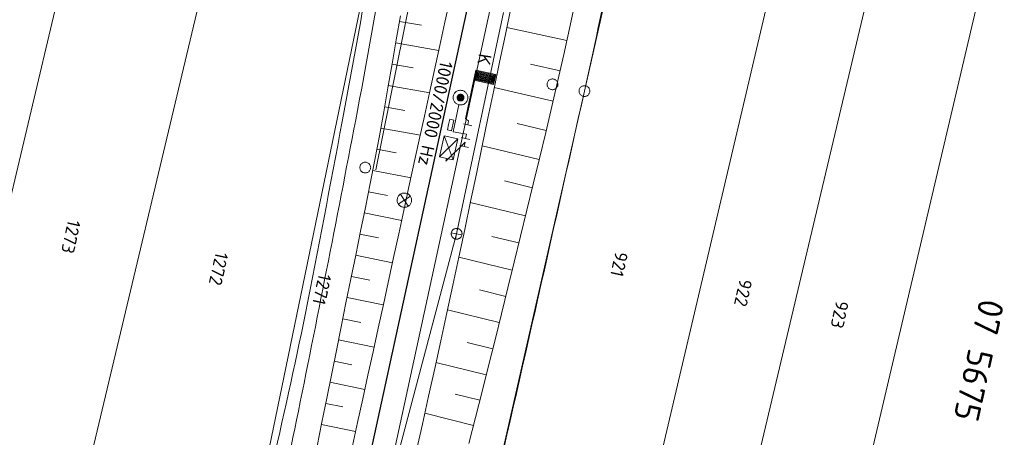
# Model space of a CAD drawing. Header units: metres. Extents: x 3425540 to 3446143, y 5432760 to 5444637.
# Tile 65 of 256: x 3435761 to 3435897, y 5439369 to 5439427. Entities that reach past the tile are written whole.
import ezdxf
from ezdxf.enums import TextEntityAlignment as Align

# ---------------------------------------------------------------- set-up
doc = ezdxf.new("R2010")
doc.units = ezdxf.units.M
for name, color, linetype, lineweight in [('B_Bestand', 9, 'Continuous', 18), ('B_Böschung', 9, 'Continuous', 18), ('B_Flurgrenzen', 9, 'Continuous', 18), ('B_Gleisachse', 9, 'Continuous', 25), ('B_Kilometrierung', 9, 'Continuous', 25), ('Bestand Kabeltröge', 9, 'Continuous', 18), ('Bestand_Neu_Strecke 3433', 9, 'Continuous', 18)]:
    doc.layers.add(name, color=color, linetype=linetype, lineweight=lineweight)
doc.styles.get("Standard").update_dxf_attribs({"font": 'isocpeur.ttf'})

msp = doc.modelspace()

# ---------------------------------------------------------------- linework, layer by layer
at = {"layer": 'B_Bestand'}
for p, q in [((3435827.84, 5439428.21), (3435821.33, 5439397.45)), ((3435820.84, 5439411.62), (3435821.65, 5439415.39)), ((3435820.05, 5439411.91), (3435820.21, 5439412.64)), ((3435820.21, 5439412.64), (3435820.38, 5439413.37)), ((3435820.38, 5439413.37), (3435820.93, 5439413.25)), ((3435820.93, 5439413.25), (3435820.6, 5439411.79)), ((3435822.28, 5439412.72), (3435823.46, 5439412.46)), ((3435823, 5439413.18), (3435822.55, 5439413.45)), ((3435822.87, 5439412.59), (3435823, 5439413.18)), ((3435819.58, 5439411.07), (3435820.87, 5439407.72)), ((3435820.6, 5439411.79), (3435820.05, 5439411.91)), ((3435822.7, 5439411.29), (3435820.84, 5439411.62)), ((3435821.98, 5439410.83), (3435823.16, 5439410.58)), ((3435822.57, 5439410.71), (3435822.7, 5439411.29)), ((3435818.94, 5439408.15), (3435821.52, 5439410.65)), ((3435822.5, 5439410.18), (3435819.82, 5439407.54)), ((3435821.79, 5439409.73), (3435822.96, 5439409.47)), ((3435822.37, 5439409.6), (3435822.5, 5439410.18)), ((3435814.92, 5439402.66), (3435813.23, 5439401.59)), ((3435813.54, 5439402.97), (3435814.61, 5439401.28)), ((3435821.33, 5439397.45), (3435813.32, 5439367.16)), ((3435820.59, 5439397.59), (3435822.07, 5439397.32)), ((3435821.47, 5439398.19), (3435821.19, 5439396.72))]:
    msp.add_line(p, q, dxfattribs=at)
for points in [[(3435822.55, 5439413.45), (3435824.01, 5439420.19), (3435826.77, 5439419.59), (3435826.47, 5439418.21), (3435823.71, 5439418.81)], [(3435823.84, 5439418.9), (3435826.39, 5439418.34), (3435826.64, 5439419.51), (3435824.09, 5439420.06), (3435823.86, 5439419), (3435826.31, 5439418.47), (3435826.51, 5439419.43), (3435824.18, 5439419.93), (3435823.99, 5439419.09), (3435826.22, 5439418.6), (3435826.38, 5439419.34), (3435824.26, 5439419.81), (3435824.12, 5439419.17), (3435826.14, 5439418.73), (3435826.26, 5439419.26), (3435824.34, 5439419.68), (3435824.25, 5439419.25), (3435826.06, 5439418.86), (3435826.13, 5439419.18), (3435824.43, 5439419.55), (3435824.38, 5439419.33), (3435825.97, 5439418.99), (3435826, 5439419.09), (3435824.48, 5439419.42)], [(3435822.87, 5439416.17), (3435822.89, 5439416.28), (3435822.89, 5439416.38), (3435822.89, 5439416.49), (3435822.87, 5439416.6), (3435822.84, 5439416.7), (3435822.81, 5439416.8), (3435822.76, 5439416.9), (3435822.7, 5439416.99), (3435822.63, 5439417.07), (3435822.56, 5439417.14), (3435822.48, 5439417.21), (3435822.39, 5439417.27), (3435822.29, 5439417.32), (3435822.19, 5439417.36), (3435822.09, 5439417.39), (3435821.98, 5439417.4), (3435821.88, 5439417.41), (3435821.77, 5439417.41), (3435821.66, 5439417.39), (3435821.56, 5439417.36), (3435821.46, 5439417.32), (3435821.36, 5439417.28), (3435821.27, 5439417.22), (3435821.19, 5439417.15), (3435821.12, 5439417.08), (3435821.05, 5439416.99), (3435820.99, 5439416.9), (3435820.94, 5439416.81), (3435820.9, 5439416.71), (3435820.87, 5439416.61), (3435820.86, 5439416.5), (3435820.85, 5439416.39), (3435820.85, 5439416.29), (3435820.87, 5439416.18), (3435820.9, 5439416.08), (3435820.94, 5439415.98), (3435820.98, 5439415.88), (3435821.04, 5439415.79), (3435821.11, 5439415.71), (3435821.18, 5439415.63), (3435821.27, 5439415.56), (3435821.36, 5439415.51), (3435821.45, 5439415.46), (3435821.55, 5439415.42), (3435821.65, 5439415.39), (3435821.76, 5439415.37), (3435821.87, 5439415.37), (3435821.97, 5439415.37), (3435822.08, 5439415.39), (3435822.18, 5439415.41), (3435822.28, 5439415.45), (3435822.38, 5439415.5), (3435822.47, 5439415.56), (3435822.55, 5439415.63), (3435822.63, 5439415.7), (3435822.7, 5439415.78), (3435822.75, 5439415.87), (3435822.8, 5439415.97), (3435822.84, 5439416.07), (3435822.87, 5439416.17)], [(3435822.33, 5439416.29), (3435822.33, 5439416.34), (3435822.34, 5439416.39), (3435822.33, 5439416.44), (3435822.33, 5439416.48), (3435822.31, 5439416.53), (3435822.3, 5439416.58), (3435822.27, 5439416.62), (3435822.25, 5439416.66), (3435822.22, 5439416.7), (3435822.18, 5439416.73), (3435822.15, 5439416.76), (3435822.11, 5439416.79), (3435822.06, 5439416.81), (3435822.02, 5439416.83), (3435821.97, 5439416.84), (3435821.92, 5439416.85), (3435821.87, 5439416.85), (3435821.82, 5439416.85), (3435821.78, 5439416.84), (3435821.73, 5439416.83), (3435821.68, 5439416.81), (3435821.64, 5439416.79), (3435821.6, 5439416.77), (3435821.56, 5439416.74), (3435821.53, 5439416.7), (3435821.5, 5439416.66), (3435821.47, 5439416.62), (3435821.45, 5439416.58), (3435821.43, 5439416.53), (3435821.42, 5439416.49), (3435821.41, 5439416.44), (3435821.41, 5439416.39), (3435821.41, 5439416.34), (3435821.42, 5439416.29), (3435821.43, 5439416.25), (3435821.45, 5439416.2), (3435821.47, 5439416.16), (3435821.49, 5439416.12), (3435821.52, 5439416.08), (3435821.56, 5439416.04), (3435821.6, 5439416.01), (3435821.64, 5439415.99), (3435821.68, 5439415.96), (3435821.73, 5439415.95), (3435821.77, 5439415.93), (3435821.82, 5439415.93), (3435821.87, 5439415.92), (3435821.92, 5439415.93), (3435821.97, 5439415.93), (3435822.01, 5439415.95), (3435822.06, 5439415.96), (3435822.1, 5439415.99), (3435822.14, 5439416.01), (3435822.18, 5439416.04), (3435822.22, 5439416.08), (3435822.25, 5439416.11), (3435822.27, 5439416.15), (3435822.29, 5439416.2), (3435822.31, 5439416.24), (3435822.33, 5439416.29)], [(3435822.23, 5439416.31), (3435822.24, 5439416.35), (3435822.24, 5439416.39), (3435822.24, 5439416.43), (3435822.24, 5439416.46), (3435822.22, 5439416.5), (3435822.21, 5439416.54), (3435822.19, 5439416.57), (3435822.17, 5439416.61), (3435822.15, 5439416.64), (3435822.12, 5439416.66), (3435822.09, 5439416.69), (3435822.06, 5439416.71), (3435822.02, 5439416.73), (3435821.99, 5439416.74), (3435821.95, 5439416.75), (3435821.91, 5439416.76), (3435821.87, 5439416.76), (3435821.83, 5439416.76), (3435821.8, 5439416.75), (3435821.76, 5439416.74), (3435821.72, 5439416.73), (3435821.69, 5439416.71), (3435821.65, 5439416.69), (3435821.62, 5439416.67), (3435821.6, 5439416.64), (3435821.57, 5439416.61), (3435821.55, 5439416.58), (3435821.53, 5439416.54), (3435821.52, 5439416.5), (3435821.51, 5439416.47), (3435821.5, 5439416.43), (3435821.5, 5439416.39), (3435821.5, 5439416.35), (3435821.51, 5439416.31), (3435821.52, 5439416.27), (3435821.53, 5439416.24), (3435821.55, 5439416.2), (3435821.57, 5439416.17), (3435821.59, 5439416.14), (3435821.62, 5439416.11), (3435821.65, 5439416.09), (3435821.68, 5439416.07), (3435821.72, 5439416.05), (3435821.76, 5439416.04), (3435821.79, 5439416.02), (3435821.83, 5439416.02), (3435821.87, 5439416.02), (3435821.91, 5439416.02), (3435821.95, 5439416.02), (3435821.98, 5439416.03), (3435822.02, 5439416.05), (3435822.06, 5439416.07), (3435822.09, 5439416.09), (3435822.12, 5439416.11), (3435822.15, 5439416.14), (3435822.17, 5439416.17), (3435822.19, 5439416.2), (3435822.21, 5439416.24), (3435822.22, 5439416.27), (3435822.23, 5439416.31)], [(3435822.14, 5439416.33), (3435822.15, 5439416.36), (3435822.15, 5439416.39), (3435822.15, 5439416.42), (3435822.14, 5439416.45), (3435822.14, 5439416.47), (3435822.13, 5439416.5), (3435822.11, 5439416.53), (3435822.1, 5439416.55), (3435822.08, 5439416.57), (3435822.06, 5439416.6), (3435822.04, 5439416.61), (3435822.01, 5439416.63), (3435821.99, 5439416.64), (3435821.96, 5439416.65), (3435821.93, 5439416.66), (3435821.9, 5439416.67), (3435821.87, 5439416.67), (3435821.84, 5439416.67), (3435821.81, 5439416.66), (3435821.79, 5439416.65), (3435821.76, 5439416.64), (3435821.73, 5439416.63), (3435821.71, 5439416.61), (3435821.69, 5439416.6), (3435821.66, 5439416.58), (3435821.65, 5439416.55), (3435821.63, 5439416.53), (3435821.62, 5439416.5), (3435821.61, 5439416.48), (3435821.6, 5439416.45), (3435821.59, 5439416.42), (3435821.59, 5439416.39), (3435821.59, 5439416.36), (3435821.6, 5439416.33), (3435821.61, 5439416.3), (3435821.62, 5439416.28), (3435821.63, 5439416.25), (3435821.65, 5439416.23), (3435821.66, 5439416.2), (3435821.68, 5439416.18), (3435821.71, 5439416.16), (3435821.73, 5439416.15), (3435821.76, 5439416.13), (3435821.78, 5439416.12), (3435821.81, 5439416.12), (3435821.84, 5439416.11), (3435821.87, 5439416.11), (3435821.9, 5439416.11), (3435821.93, 5439416.12), (3435821.96, 5439416.12), (3435821.98, 5439416.13), (3435822.01, 5439416.15), (3435822.03, 5439416.16), (3435822.06, 5439416.18), (3435822.08, 5439416.2), (3435822.1, 5439416.22), (3435822.11, 5439416.25), (3435822.13, 5439416.27), (3435822.14, 5439416.3), (3435822.14, 5439416.33)], [(3435822.05, 5439416.35), (3435822.06, 5439416.37), (3435822.06, 5439416.39), (3435822.06, 5439416.41), (3435822.05, 5439416.43), (3435822.05, 5439416.44), (3435822.04, 5439416.46), (3435822.03, 5439416.48), (3435822.02, 5439416.5), (3435822.01, 5439416.51), (3435822, 5439416.53), (3435821.98, 5439416.54), (3435821.96, 5439416.55), (3435821.95, 5439416.56), (3435821.93, 5439416.56), (3435821.91, 5439416.57), (3435821.89, 5439416.57), (3435821.87, 5439416.57), (3435821.85, 5439416.57), (3435821.83, 5439416.57), (3435821.81, 5439416.57), (3435821.8, 5439416.56), (3435821.78, 5439416.55), (3435821.76, 5439416.54), (3435821.75, 5439416.53), (3435821.73, 5439416.51), (3435821.72, 5439416.5), (3435821.71, 5439416.48), (3435821.7, 5439416.46), (3435821.69, 5439416.45), (3435821.69, 5439416.43), (3435821.69, 5439416.41), (3435821.69, 5439416.39), (3435821.69, 5439416.37), (3435821.69, 5439416.35), (3435821.69, 5439416.33), (3435821.7, 5439416.31), (3435821.71, 5439416.3), (3435821.72, 5439416.28), (3435821.73, 5439416.26), (3435821.75, 5439416.25), (3435821.76, 5439416.24), (3435821.78, 5439416.23), (3435821.8, 5439416.22), (3435821.81, 5439416.21), (3435821.83, 5439416.21), (3435821.85, 5439416.2), (3435821.87, 5439416.2), (3435821.89, 5439416.2), (3435821.91, 5439416.21), (3435821.93, 5439416.21), (3435821.95, 5439416.22), (3435821.96, 5439416.23), (3435821.98, 5439416.24), (3435821.99, 5439416.25), (3435822.01, 5439416.26), (3435822.02, 5439416.28), (3435822.03, 5439416.3), (3435822.04, 5439416.31), (3435822.05, 5439416.33), (3435822.05, 5439416.35)], [(3435821.96, 5439416.37), (3435821.96, 5439416.38), (3435821.96, 5439416.39), (3435821.96, 5439416.4), (3435821.96, 5439416.41), (3435821.96, 5439416.42), (3435821.96, 5439416.43), (3435821.95, 5439416.43), (3435821.95, 5439416.44), (3435821.94, 5439416.45), (3435821.93, 5439416.46), (3435821.93, 5439416.46), (3435821.92, 5439416.47), (3435821.91, 5439416.47), (3435821.9, 5439416.48), (3435821.89, 5439416.48), (3435821.88, 5439416.48), (3435821.87, 5439416.48), (3435821.86, 5439416.48), (3435821.85, 5439416.48), (3435821.84, 5439416.48), (3435821.83, 5439416.47), (3435821.83, 5439416.47), (3435821.82, 5439416.46), (3435821.81, 5439416.46), (3435821.8, 5439416.45), (3435821.8, 5439416.44), (3435821.79, 5439416.44), (3435821.79, 5439416.43), (3435821.78, 5439416.42), (3435821.78, 5439416.41), (3435821.78, 5439416.4), (3435821.78, 5439416.39), (3435821.78, 5439416.38), (3435821.78, 5439416.37), (3435821.78, 5439416.36), (3435821.79, 5439416.35), (3435821.79, 5439416.34), (3435821.8, 5439416.33), (3435821.8, 5439416.33), (3435821.81, 5439416.32), (3435821.82, 5439416.31), (3435821.82, 5439416.31), (3435821.83, 5439416.3), (3435821.84, 5439416.3), (3435821.85, 5439416.3), (3435821.86, 5439416.3), (3435821.87, 5439416.3), (3435821.89, 5439416.3), (3435821.9, 5439416.3), (3435821.91, 5439416.3), (3435821.92, 5439416.31), (3435821.93, 5439416.31), (3435821.93, 5439416.32), (3435821.95, 5439416.33), (3435821.95, 5439416.34), (3435821.96, 5439416.35), (3435821.96, 5439416.36), (3435821.96, 5439416.37)], [(3435819.82, 5439407.54), (3435819.9, 5439407.93), (3435820.87, 5439407.72), (3435821.52, 5439410.65), (3435819.58, 5439411.07), (3435818.94, 5439408.15), (3435819.9, 5439407.93)], [(3435813.86, 5439401.15), (3435813.96, 5439401.13), (3435814.07, 5439401.12), (3435814.17, 5439401.13), (3435814.27, 5439401.14), (3435814.38, 5439401.17), (3435814.47, 5439401.21), (3435814.57, 5439401.25), (3435814.66, 5439401.31), (3435814.74, 5439401.38), (3435814.81, 5439401.45), (3435814.88, 5439401.53), (3435814.94, 5439401.62), (3435814.98, 5439401.71), (3435815.02, 5439401.81), (3435815.05, 5439401.91), (3435815.07, 5439402.01), (3435815.07, 5439402.12), (3435815.07, 5439402.22), (3435815.05, 5439402.32), (3435815.03, 5439402.43), (3435814.99, 5439402.52), (3435814.94, 5439402.62), (3435814.89, 5439402.71), (3435814.82, 5439402.79), (3435814.75, 5439402.86), (3435814.67, 5439402.93), (3435814.58, 5439402.99), (3435814.49, 5439403.03), (3435814.39, 5439403.07), (3435814.29, 5439403.1), (3435814.19, 5439403.12), (3435814.08, 5439403.12), (3435813.98, 5439403.12), (3435813.87, 5439403.1), (3435813.77, 5439403.08), (3435813.67, 5439403.04), (3435813.58, 5439402.99), (3435813.49, 5439402.94), (3435813.41, 5439402.87), (3435813.34, 5439402.8), (3435813.27, 5439402.72), (3435813.21, 5439402.63), (3435813.16, 5439402.54), (3435813.12, 5439402.44), (3435813.1, 5439402.34), (3435813.08, 5439402.24), (3435813.07, 5439402.13), (3435813.08, 5439402.03), (3435813.09, 5439401.92), (3435813.12, 5439401.82), (3435813.16, 5439401.72), (3435813.2, 5439401.63), (3435813.26, 5439401.54), (3435813.32, 5439401.46), (3435813.4, 5439401.39), (3435813.48, 5439401.32), (3435813.57, 5439401.26), (3435813.66, 5439401.21), (3435813.76, 5439401.18), (3435813.86, 5439401.15)], [(3435821.19, 5439396.72), (3435821.27, 5439396.71), (3435821.35, 5439396.7), (3435821.43, 5439396.71), (3435821.5, 5439396.72), (3435821.58, 5439396.75), (3435821.65, 5439396.78), (3435821.72, 5439396.81), (3435821.79, 5439396.86), (3435821.85, 5439396.91), (3435821.9, 5439396.97), (3435821.95, 5439397.03), (3435821.99, 5439397.1), (3435822.02, 5439397.17), (3435822.05, 5439397.24), (3435822.07, 5439397.32), (3435822.08, 5439397.39), (3435822.08, 5439397.47), (3435822.07, 5439397.55), (3435822.06, 5439397.63), (3435822.04, 5439397.7), (3435822.01, 5439397.78), (3435821.97, 5439397.85), (3435821.93, 5439397.91), (3435821.87, 5439397.97), (3435821.82, 5439398.02), (3435821.76, 5439398.07), (3435821.69, 5439398.11), (3435821.62, 5439398.15), (3435821.54, 5439398.17), (3435821.47, 5439398.19), (3435821.39, 5439398.2), (3435821.31, 5439398.2), (3435821.23, 5439398.2), (3435821.16, 5439398.18), (3435821.08, 5439398.16), (3435821.01, 5439398.13), (3435820.94, 5439398.09), (3435820.87, 5439398.05), (3435820.81, 5439398), (3435820.76, 5439397.94), (3435820.71, 5439397.88), (3435820.67, 5439397.81), (3435820.64, 5439397.74), (3435820.61, 5439397.67), (3435820.59, 5439397.59), (3435820.58, 5439397.51), (3435820.58, 5439397.44), (3435820.59, 5439397.36), (3435820.6, 5439397.28), (3435820.62, 5439397.2), (3435820.65, 5439397.13), (3435820.69, 5439397.06), (3435820.73, 5439397), (3435820.79, 5439396.94), (3435820.84, 5439396.88), (3435820.91, 5439396.84), (3435820.97, 5439396.8), (3435821.04, 5439396.76), (3435821.12, 5439396.74), (3435821.19, 5439396.72)]]:
    msp.add_lwpolyline(points, dxfattribs=at)
for points, knots in [([(3435772.28, 5439251.59), (3435772.85, 5439253.77), (3435773.41, 5439255.96), (3435773.98, 5439258.15), (3435778.73, 5439276.48), (3435781.66, 5439295.23), (3435785.28, 5439313.81), (3435787.12, 5439323.28), (3435788.81, 5439332.79), (3435790.7, 5439342.25), (3435793.65, 5439357.01), (3435797.37, 5439371.62), (3435800.32, 5439386.39), (3435802.09, 5439395.27), (3435803.77, 5439404.16), (3435805.44, 5439413.06), (3435807.44, 5439423.71), (3435809.29, 5439434.4), (3435811.26, 5439445.06), (3435813.63, 5439457.84), (3435816.96, 5439470.33), (3435819.56, 5439483.18), (3435819.85, 5439484.63), (3435820.19, 5439486.09), (3435820.08, 5439487.55), (3435819.99, 5439488.85), (3435819.85, 5439490.15), (3435819.72, 5439491.45), (3435819.61, 5439492.56), (3435819.5, 5439493.66), (3435819.39, 5439494.77), (3435819.31, 5439495.51), (3435819.4, 5439496.27), (3435819.38, 5439497.02), (3435819.38, 5439497.09), (3435819.4, 5439497.23), (3435819.33, 5439497.24), (3435813.47, 5439497.92), (3435807.6, 5439498.37), (3435801.74, 5439498.93), (3435795.41, 5439499.53), (3435789.09, 5439500.14), (3435782.76, 5439500.74), (3435773.89, 5439501.58), (3435765.02, 5439502.37), (3435756.14, 5439503.08), (3435752.24, 5439503.39), (3435748.34, 5439503.7), (3435744.44, 5439504.01)], [0, 0, 0, 0, 0.020804, 0.020804, 0.020804, 0.19519, 0.19519, 0.19519, 0.284059, 0.284059, 0.284059, 0.422749, 0.422749, 0.422749, 0.506134, 0.506134, 0.506134, 0.605991, 0.605991, 0.605991, 0.725766, 0.725766, 0.725766, 0.739285, 0.739285, 0.739285, 0.751304, 0.751304, 0.751304, 0.761539, 0.761539, 0.761539, 0.768444, 0.768444, 0.768444, 0.769142, 0.769142, 0.769142, 0.823373, 0.823373, 0.823373, 0.881924, 0.881924, 0.881924, 0.963963, 0.963963, 0.963963, 1, 1, 1, 1]), ([(3435827.75, 5439496.14), (3435826.17, 5439496.36), (3435824.59, 5439496.58), (3435823.02, 5439496.81), (3435822.43, 5439496.89), (3435821.83, 5439497.09), (3435821.25, 5439497), (3435821.16, 5439496.99), (3435821.14, 5439496.85), (3435821.14, 5439496.77), (3435821.17, 5439495.97), (3435821.23, 5439495.17), (3435821.32, 5439494.37), (3435821.53, 5439492.67), (3435821.78, 5439490.97), (3435821.98, 5439489.26), (3435822.1, 5439488.24), (3435822.33, 5439487.2), (3435822.16, 5439486.19), (3435821.91, 5439484.7), (3435821.57, 5439483.22), (3435821.26, 5439481.74), (3435818.25, 5439467.66), (3435815.01, 5439453.63), (3435812.18, 5439439.52), (3435810.53, 5439431.24), (3435809.15, 5439422.9), (3435807.56, 5439414.61), (3435804.89, 5439400.65), (3435802.17, 5439386.69), (3435799.35, 5439372.76), (3435796.72, 5439359.73), (3435793.43, 5439346.84), (3435790.81, 5439333.81), (3435789.03, 5439324.95), (3435787.59, 5439316.02), (3435785.79, 5439307.16), (3435783.47, 5439295.71), (3435781.11, 5439284.27), (3435778.77, 5439272.83), (3435777.54, 5439266.79), (3435776.31, 5439260.75), (3435775.12, 5439254.7), (3435774.85, 5439253.34), (3435774.74, 5439251.95), (3435774.7, 5439250.56), (3435774.67, 5439249.51), (3435774.63, 5439248.45), (3435774.6, 5439247.4)], [0, 0, 0, 0, 0.018294, 0.018294, 0.018294, 0.02513, 0.02513, 0.02513, 0.026123, 0.026123, 0.026123, 0.035322, 0.035322, 0.035322, 0.055078, 0.055078, 0.055078, 0.066873, 0.066873, 0.066873, 0.084241, 0.084241, 0.084241, 0.249713, 0.249713, 0.249713, 0.34677, 0.34677, 0.34677, 0.510155, 0.510155, 0.510155, 0.662933, 0.662933, 0.662933, 0.766813, 0.766813, 0.766813, 0.90109, 0.90109, 0.90109, 0.971937, 0.971937, 0.971937, 0.987865, 0.987865, 0.987865, 1, 1, 1, 1]), ([(3435861.94, 5439294.59), (3435846.43, 5439298.52), (3435830.92, 5439302.44), (3435815.42, 5439306.36), (3435815.12, 5439306.44), (3435814.81, 5439306.38), (3435814.53, 5439306.57), (3435814.35, 5439306.68), (3435814.63, 5439306.93), (3435814.65, 5439307.11), (3435814.96, 5439309.82), (3435814.83, 5439312.59), (3435815.46, 5439315.24), (3435815.94, 5439317.27), (3435816.46, 5439319.29), (3435816.95, 5439321.32), (3435819.71, 5439332.93), (3435822.5, 5439344.52), (3435825.22, 5439356.14), (3435829.98, 5439376.49), (3435834.52, 5439396.9), (3435839.08, 5439417.3), (3435842.09, 5439430.77), (3435844.74, 5439444.31), (3435847.7, 5439457.8), (3435849.46, 5439465.81), (3435851.46, 5439473.75), (3435853.64, 5439481.67), (3435854.1, 5439483.33), (3435854.59, 5439484.98), (3435855.17, 5439486.59), (3435855.59, 5439487.75), (3435856.01, 5439488.91), (3435856.43, 5439490.07)], [0, 0, 0, 0, 0.20229, 0.20229, 0.20229, 0.20613, 0.20613, 0.20613, 0.208494, 0.208494, 0.208494, 0.242898, 0.242898, 0.242898, 0.269305, 0.269305, 0.269305, 0.42014, 0.42014, 0.42014, 0.684498, 0.684498, 0.684498, 0.858994, 0.858994, 0.858994, 0.962689, 0.962689, 0.962689, 0.984432, 0.984432, 0.984432, 1, 1, 1, 1])]:
    msp.add_open_spline(points, degree=3, knots=knots, dxfattribs=at)
at = {"layer": 'B_Böschung'}
for p, q in [((3435813.38, 5439427), (3435816.45, 5439426.46)), ((3435836.66, 5439424.32), (3435828.31, 5439426.16)), ((3435812.86, 5439423.99), (3435818.87, 5439422.95)), ((3435812.35, 5439421.03), (3435815.29, 5439420.52)), ((3435835.7, 5439420.11), (3435831.57, 5439421.05)), ((3435811.84, 5439418.07), (3435817.59, 5439417.07)), ((3435834.74, 5439415.89), (3435826.56, 5439417.8)), ((3435811.33, 5439415.11), (3435814.14, 5439414.61)), ((3435833.78, 5439411.83), (3435829.75, 5439412.79)), ((3435810.79, 5439412.15), (3435816.29, 5439411.15)), ((3435832.8, 5439407.78), (3435824.87, 5439409.68)), ((3435810.23, 5439409.2), (3435812.94, 5439408.69)), ((3435809.67, 5439406.25), (3435815, 5439405.22)), ((3435831.86, 5439403.86), (3435827.96, 5439404.8)), ((3435809.09, 5439403.3), (3435811.72, 5439402.78)), ((3435830.9, 5439399.95), (3435823.23, 5439401.82)), ((3435808.49, 5439400.35), (3435813.71, 5439399.31)), ((3435807.9, 5439397.41), (3435810.48, 5439396.89)), ((3435829.97, 5439396.17), (3435826.21, 5439397.09)), ((3435807.3, 5439394.46), (3435812.43, 5439393.43)), ((3435829.05, 5439392.39), (3435821.63, 5439394.21)), ((3435806.71, 5439391.52), (3435809.25, 5439391)), ((3435828.15, 5439388.74), (3435824.49, 5439389.65)), ((3435806.11, 5439388.57), (3435811.14, 5439387.55)), ((3435827.25, 5439385.1), (3435820.04, 5439386.88)), ((3435805.52, 5439385.63), (3435808.01, 5439385.12)), ((3435804.92, 5439382.68), (3435809.86, 5439381.68)), ((3435826.35, 5439381.45), (3435822.79, 5439382.34)), ((3435804.33, 5439379.74), (3435806.77, 5439379.24)), ((3435825.44, 5439377.81), (3435818.44, 5439379.56)), ((3435803.73, 5439376.79), (3435808.58, 5439375.81)), ((3435824.55, 5439374.3), (3435821.11, 5439375.16)), ((3435803.14, 5439373.84), (3435805.54, 5439373.36)), ((3435823.66, 5439370.78), (3435816.9, 5439372.48)), ((3435802.54, 5439370.9), (3435807.3, 5439369.94))]:
    msp.add_line(p, q, dxfattribs=at)
for points in [[(3435806.87, 5439367.95), (3435807.58, 5439371.22), (3435808.3, 5439374.5), (3435809.01, 5439377.77), (3435809.72, 5439381.05), (3435810.43, 5439384.32), (3435811.15, 5439387.6), (3435812.57, 5439394.15), (3435813.28, 5439397.42), (3435814, 5439400.7), (3435814.71, 5439403.97), (3435816.14, 5439410.52), (3435816.85, 5439413.79), (3435817.56, 5439417.07), (3435818.99, 5439423.62), (3435819.71, 5439426.89), (3435820.42, 5439430.17)], [(3435828.91, 5439429.05), (3435828.1, 5439425.17), (3435827.29, 5439421.3), (3435826.48, 5439417.42), (3435825.67, 5439413.55), (3435824.87, 5439409.67), (3435824.07, 5439405.8), (3435823.26, 5439401.92), (3435822.45, 5439398.05), (3435821.64, 5439394.18), (3435820.81, 5439390.31), (3435819.98, 5439386.44), (3435819.14, 5439382.57), (3435818.29, 5439378.7), (3435817.44, 5439374.84), (3435816.59, 5439370.97), (3435815.73, 5439367.11)], [(3435837.79, 5439429.65), (3435837.03, 5439426.02), (3435836.23, 5439422.39), (3435835.41, 5439418.77), (3435834.57, 5439415.16), (3435833.72, 5439411.54), (3435832.85, 5439407.93), (3435831.97, 5439404.33), (3435831.09, 5439400.72), (3435830.21, 5439397.12), (3435829.32, 5439393.51), (3435828.44, 5439389.91), (3435827.55, 5439386.31), (3435826.66, 5439382.7), (3435825.76, 5439379.1), (3435824.86, 5439375.5), (3435823.95, 5439371.9), (3435823.04, 5439368.3)], [(3435801.94, 5439367.92), (3435802.61, 5439371.24), (3435803.28, 5439374.56), (3435804.62, 5439381.2), (3435805.29, 5439384.52), (3435805.96, 5439387.84), (3435806.63, 5439391.16), (3435807.31, 5439394.47), (3435807.98, 5439397.79), (3435808.65, 5439401.11), (3435809.32, 5439404.43), (3435809.97, 5439407.75), (3435810.6, 5439411.08), (3435811.21, 5439414.41), (3435811.79, 5439417.75), (3435812.37, 5439421.09), (3435812.94, 5439424.42), (3435813.52, 5439427.76)]]:
    msp.add_lwpolyline(points, dxfattribs=at)
at = {"layer": 'B_Flurgrenzen'}
for p, q in [((3435724.48, 5439256.47), (3435782.76, 5439500.74)), ((3435801.99, 5439498.88), (3435744, 5439254.46)), ((3435795.29, 5439367.58), (3435819.85, 5439486.82)), ((3435839.08, 5439417.3), (3435854.31, 5439485.05)), ((3435877.38, 5439484.43), (3435834.51, 5439301.94)), ((3435847.21, 5439298.65), (3435890.45, 5439481.38)), ((3435904.95, 5439477.59), (3435861.94, 5439294.59)), ((3435825.22, 5439356.14), (3435839.08, 5439417.3))]:
    msp.add_line(p, q, dxfattribs=at)
for points in [[(3435835.39, 5439418.23), (3435835.38, 5439418.33), (3435835.37, 5439418.42), (3435835.34, 5439418.51), (3435835.3, 5439418.59), (3435835.24, 5439418.67), (3435835.18, 5439418.75), (3435835.12, 5439418.81), (3435835.04, 5439418.87), (3435834.96, 5439418.91), (3435834.87, 5439418.94), (3435834.78, 5439418.97), (3435834.69, 5439418.98), (3435834.59, 5439418.98), (3435834.5, 5439418.97), (3435834.41, 5439418.94), (3435834.32, 5439418.91), (3435834.24, 5439418.87), (3435834.16, 5439418.81), (3435834.1, 5439418.75), (3435834.04, 5439418.67), (3435833.98, 5439418.59), (3435833.94, 5439418.51), (3435833.91, 5439418.42), (3435833.9, 5439418.33), (3435833.89, 5439418.23), (3435833.9, 5439418.14), (3435833.91, 5439418.05), (3435833.94, 5439417.96), (3435833.98, 5439417.87), (3435834.04, 5439417.8), (3435834.1, 5439417.72), (3435834.16, 5439417.66), (3435834.24, 5439417.6), (3435834.32, 5439417.56), (3435834.41, 5439417.53), (3435834.5, 5439417.5), (3435834.59, 5439417.49), (3435834.69, 5439417.49), (3435834.78, 5439417.5), (3435834.87, 5439417.53), (3435834.96, 5439417.56), (3435835.04, 5439417.6), (3435835.12, 5439417.66), (3435835.18, 5439417.72), (3435835.24, 5439417.8), (3435835.3, 5439417.87), (3435835.34, 5439417.96), (3435835.37, 5439418.05), (3435835.38, 5439418.14), (3435835.39, 5439418.23)], [(3435838.33, 5439417.36), (3435838.33, 5439417.26), (3435838.34, 5439417.17), (3435838.37, 5439417.08), (3435838.4, 5439416.99), (3435838.45, 5439416.91), (3435838.5, 5439416.83), (3435838.56, 5439416.76), (3435838.64, 5439416.7), (3435838.71, 5439416.65), (3435838.8, 5439416.61), (3435838.89, 5439416.58), (3435838.98, 5439416.56), (3435839.07, 5439416.56), (3435839.17, 5439416.56), (3435839.26, 5439416.58), (3435839.35, 5439416.6), (3435839.44, 5439416.64), (3435839.52, 5439416.69), (3435839.59, 5439416.75), (3435839.65, 5439416.82), (3435839.71, 5439416.9), (3435839.76, 5439416.97), (3435839.79, 5439417.07), (3435839.82, 5439417.15), (3435839.83, 5439417.25), (3435839.83, 5439417.34), (3435839.82, 5439417.43), (3435839.8, 5439417.53), (3435839.76, 5439417.61), (3435839.72, 5439417.69), (3435839.66, 5439417.78), (3435839.6, 5439417.84), (3435839.53, 5439417.9), (3435839.45, 5439417.96), (3435839.37, 5439417.99), (3435839.28, 5439418.02), (3435839.19, 5439418.04), (3435839.09, 5439418.05), (3435839, 5439418.04), (3435838.91, 5439418.03), (3435838.82, 5439418), (3435838.73, 5439417.96), (3435838.65, 5439417.92), (3435838.58, 5439417.86), (3435838.51, 5439417.78), (3435838.46, 5439417.71), (3435838.41, 5439417.63), (3435838.37, 5439417.54), (3435838.35, 5439417.45), (3435838.33, 5439417.36)], [(3435809.39, 5439406.66), (3435809.38, 5439406.75), (3435809.36, 5439406.84), (3435809.33, 5439406.93), (3435809.29, 5439407.02), (3435809.24, 5439407.09), (3435809.18, 5439407.17), (3435809.12, 5439407.24), (3435809.04, 5439407.29), (3435808.96, 5439407.34), (3435808.87, 5439407.37), (3435808.78, 5439407.39), (3435808.68, 5439407.4), (3435808.59, 5439407.4), (3435808.5, 5439407.39), (3435808.41, 5439407.37), (3435808.32, 5439407.34), (3435808.24, 5439407.29), (3435808.16, 5439407.24), (3435808.09, 5439407.17), (3435808.04, 5439407.09), (3435807.98, 5439407.02), (3435807.94, 5439406.93), (3435807.91, 5439406.84), (3435807.89, 5439406.75), (3435807.89, 5439406.66), (3435807.89, 5439406.56), (3435807.91, 5439406.47), (3435807.94, 5439406.38), (3435807.98, 5439406.3), (3435808.04, 5439406.22), (3435808.09, 5439406.14), (3435808.16, 5439406.08), (3435808.24, 5439406.02), (3435808.32, 5439405.98), (3435808.41, 5439405.95), (3435808.5, 5439405.92), (3435808.59, 5439405.91), (3435808.68, 5439405.91), (3435808.78, 5439405.92), (3435808.87, 5439405.95), (3435808.96, 5439405.98), (3435809.04, 5439406.02), (3435809.12, 5439406.08), (3435809.18, 5439406.14), (3435809.24, 5439406.22), (3435809.29, 5439406.3), (3435809.33, 5439406.38), (3435809.36, 5439406.47), (3435809.38, 5439406.56), (3435809.39, 5439406.66)]]:
    msp.add_lwpolyline(points, dxfattribs=at)
at = {"layer": 'B_Gleisachse'}
msp.add_line((3435830.86, 5439466.05), (3435760.8, 5439143.62), dxfattribs=at)
at = {"layer": 'Bestand Kabeltröge'}
msp.add_line((3435810.11, 5439406.36), (3435819.27, 5439452), dxfattribs=at)
at = {"layer": 'Bestand_Neu_Strecke 3433'}
msp.add_line((3435867.97, 5439622.02), (3435780.11, 5439217.39), dxfattribs=at)

# ---------------------------------------------------------------- texts
at = {"layer": 'B_Bestand'}
for s, rotation, p in [('K', 260.7953, (3435825.2, 5439421.72)), ('1000/2000 Hz', 257.7696, (3435818.39, 5439414.19))]:
    msp.add_text(s, height=1.8, rotation=rotation, dxfattribs=at).set_placement(p, align=Align.MIDDLE)
at = {"layer": 'B_Flurgrenzen'}
for s, p in [('1273', (3435767.75, 5439397.03)), ('1272', (3435788.26, 5439392.58)), ('921', (3435843.91, 5439393.21)), ('1271', (3435802.62, 5439389.72)), ('922', (3435861.13, 5439389.23)), ('923', (3435874.53, 5439386.21))]:
    msp.add_text(s, height=1.8, rotation=257.535, dxfattribs=at).set_placement(p, align=Align.MIDDLE)
at = {"layer": 'B_Kilometrierung'}
msp.add_text('07 5675', height=3.499, rotation=257.5351, dxfattribs=at).set_placement((3435894.02, 5439388.59))

doc.saveas('drawing.dxf')
